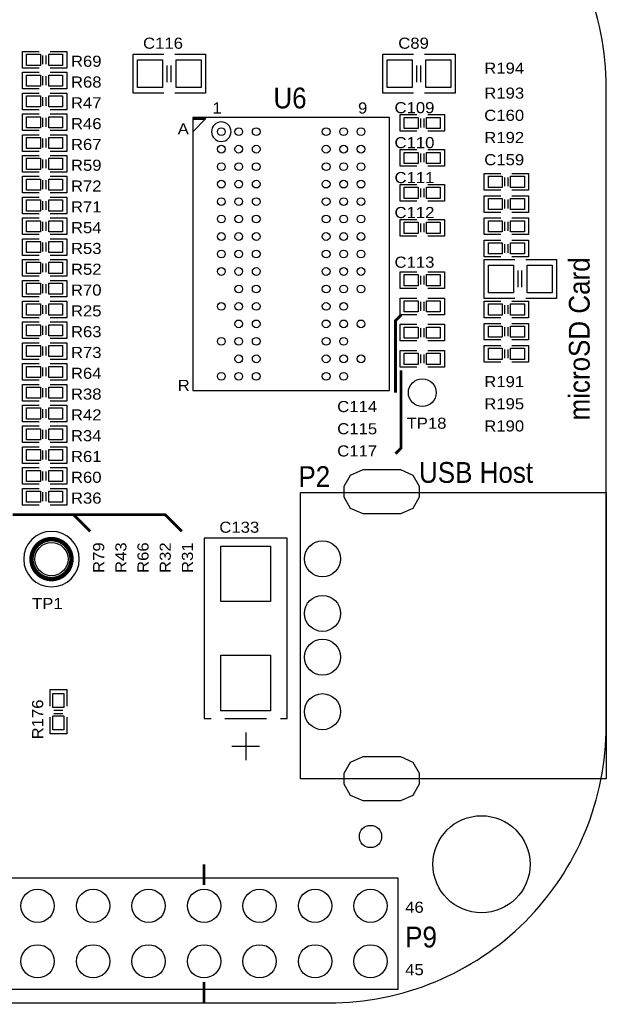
# Model space of a CAD drawing. Extents: x -14006 to 19506, y -9606 to 12409.
# Tile 4 of 22: x -2217 to 2012, y 113 to 7212. Entities that reach past the tile are written whole.
import ezdxf

# ---------------------------------------------------------------- set-up
doc = ezdxf.new("R2010")
doc.units = 0
doc.layers.add('1', color=7, linetype='CONTINUOUS')

# ---------------------------------------------------------------- blocks, each defined once
blk = doc.blocks.new('FIGURE_SQUARE')
blk.add_lwpolyline([(-0.5, -0.5), (-0.5, 0.5), (0.5, 0.5), (0.5, -0.5)], close=True)
blk = doc.blocks.new('FIGURE_CIRCLE')
blk.add_circle((0, 0), 0.5)
blk = doc.blocks.new('FIGURE_OBLONG')
blk.add_lwpolyline([(-0.5, -0.125), (-0.5, 0.125), (-0.416, 0.375), (-0.25, 0.5), (0.25, 0.5), (0.416, 0.375), (0.5, 0.125), (0.5, -0.125), (0.416, -0.375), (0.25, -0.5), (-0.25, -0.5), (-0.416, -0.375)], close=True)

msp = doc.modelspace()

# ---------------------------------------------------------------- linework, layer by layer
at = {"layer": '1'}
for points in [[(2012, 6722.64, 0.414214), (12, 8722.64)], [(12, 122.64, 0.414214), (2012, 2122.64)]]:
    msp.add_lwpolyline(points, format="xyb", dxfattribs=at)
for points in [[(-2078, 6862.64), (-2198, 6862.64), (-2198, 6982.64), (-2078, 6982.64)], [(-1998, 6982.64), (-1878, 6982.64), (-1878, 6862.64)], [(-1178, 6682.64), (-1398, 6682.64), (-1398, 6702.64), (-1398, 6962.64), (-1178, 6962.64)], [(-1098, 6962.64), (-878, 6962.64), (-878, 6682.64)], [(622, 6682.64), (402, 6682.64), (402, 6702.64), (402, 6962.64), (622, 6962.64)], [(702, 6962.64), (922, 6962.64), (922, 6682.64)], [(-2050, 6890.64), (-2050, 6954.64)], [(-2026, 6890.64), (-2026, 6954.64)], [(-2078, 6712.64), (-2198, 6712.64), (-2198, 6832.64), (-2078, 6832.64)], [(-1878, 6862.64), (-1998, 6862.64)], [(-1998, 6832.64), (-1878, 6832.64), (-1878, 6712.64)], [(-1154, 6762.64), (-1154, 6882.64)], [(-1126, 6762.64), (-1126, 6882.64)], [(646, 6762.64), (646, 6882.64)], [(674, 6762.64), (674, 6882.64)], [(-2050, 6740.64), (-2050, 6804.64)], [(-2026, 6740.64), (-2026, 6804.64)], [(-2078, 6562.64), (-2198, 6562.64), (-2198, 6682.64), (-2078, 6682.64)], [(-1878, 6712.64), (-1998, 6712.64)], [(-1998, 6682.64), (-1878, 6682.64), (-1878, 6562.64)], [(-878, 6682.64), (-1098, 6682.64)], [(922, 6682.64), (702, 6682.64)], [(2012, 2122.64), (2012, 6722.64)], [(-2050, 6590.64), (-2050, 6654.64)], [(-2026, 6590.64), (-2026, 6654.64)], [(-2078, 6412.64), (-2198, 6412.64), (-2198, 6532.64), (-2078, 6532.64)], [(-1878, 6562.64), (-1998, 6562.64)], [(-1998, 6532.64), (-1878, 6532.64), (-1878, 6412.64)], [(-2050, 6440.64), (-2050, 6504.64)], [(-2026, 6440.64), (-2026, 6504.64)], [(-968.68, 6494.24), (-878.96, 6494.24)], [(645, 6407.64), (525, 6407.64), (525, 6527.64)], [(525, 6527.64), (645, 6527.64)], [(673, 6499.64), (673, 6435.64)], [(697, 6499.64), (697, 6435.64)], [(725, 6527.64), (845, 6527.64), (845, 6407.64), (725, 6407.64)], [(-1878, 6412.64), (-1998, 6412.64)], [(-968.68, 6414.24), (-958.96, 6414.24)], [(-2078, 6262.64), (-2198, 6262.64), (-2198, 6382.64), (-2078, 6382.64)], [(-2050, 6290.64), (-2050, 6354.64)], [(-2026, 6290.64), (-2026, 6354.64)], [(-1998, 6382.64), (-1878, 6382.64), (-1878, 6262.64)], [(-1878, 6262.64), (-1998, 6262.64)], [(645, 6155.64), (525, 6155.64), (525, 6275.64)], [(525, 6275.64), (645, 6275.64)], [(673, 6247.64), (673, 6183.64)], [(697, 6247.64), (697, 6183.64)], [(725, 6275.64), (845, 6275.64), (845, 6155.64), (725, 6155.64)], [(-2078, 6112.64), (-2198, 6112.64), (-2198, 6232.64), (-2078, 6232.64)], [(-2050, 6140.64), (-2050, 6204.64)], [(-2026, 6140.64), (-2026, 6204.64)], [(-1998, 6232.64), (-1878, 6232.64), (-1878, 6112.64)], [(-1878, 6112.64), (-1998, 6112.64)], [(-2078, 5962.64), (-2198, 5962.64), (-2198, 6082.64), (-2078, 6082.64)], [(-2050, 5990.64), (-2050, 6054.64)], [(-2026, 5990.64), (-2026, 6054.64)], [(-1998, 6082.64), (-1878, 6082.64), (-1878, 5962.64)], [(1252, 5982.64), (1132, 5982.64), (1132, 6102.64), (1252, 6102.64)], [(1280, 6010.64), (1280, 6074.64)], [(1304, 6010.64), (1304, 6074.64)], [(1332, 6102.64), (1452, 6102.64), (1452, 5982.64)], [(645, 5903.64), (525, 5903.64), (525, 6023.64)], [(525, 6023.64), (645, 6023.64)], [(673, 5995.64), (673, 5931.64)], [(697, 5995.64), (697, 5931.64)], [(725, 6023.64), (845, 6023.64), (845, 5903.64), (725, 5903.64)], [(1452, 5982.64), (1332, 5982.64)], [(-2078, 5812.64), (-2198, 5812.64), (-2198, 5932.64), (-2078, 5932.64)], [(-2050, 5840.64), (-2050, 5904.64)], [(-2026, 5840.64), (-2026, 5904.64)], [(-1878, 5962.64), (-1998, 5962.64)], [(-1998, 5932.64), (-1878, 5932.64), (-1878, 5812.64)], [(1252, 5822.64), (1132, 5822.64), (1132, 5942.64), (1252, 5942.64)], [(1280, 5850.64), (1280, 5914.64)], [(1304, 5850.64), (1304, 5914.64)], [(1332, 5942.64), (1452, 5942.64), (1452, 5822.64)], [(1452, 5822.64), (1332, 5822.64)], [(-2078, 5662.64), (-2198, 5662.64), (-2198, 5782.64), (-2078, 5782.64)], [(-2050, 5690.64), (-2050, 5754.64)], [(-2026, 5690.64), (-2026, 5754.64)], [(-1878, 5812.64), (-1998, 5812.64)], [(-1998, 5782.64), (-1878, 5782.64), (-1878, 5662.64)], [(645, 5651.64), (525, 5651.64), (525, 5771.64)], [(525, 5771.64), (645, 5771.64)], [(725, 5771.64), (845, 5771.64), (845, 5651.64), (725, 5651.64)], [(1252, 5662.64), (1132, 5662.64), (1132, 5782.64), (1252, 5782.64)], [(1280, 5690.64), (1280, 5754.64)], [(1304, 5690.64), (1304, 5754.64)], [(1332, 5782.64), (1452, 5782.64), (1452, 5662.64)], [(673, 5743.64), (673, 5679.64)], [(697, 5743.64), (697, 5679.64)], [(-2078, 5512.64), (-2198, 5512.64), (-2198, 5632.64), (-2078, 5632.64)], [(-1878, 5662.64), (-1998, 5662.64)], [(-1998, 5632.64), (-1878, 5632.64), (-1878, 5512.64)], [(1252, 5502.64), (1132, 5502.64), (1132, 5622.64), (1252, 5622.64)], [(1452, 5662.64), (1332, 5662.64)], [(1332, 5622.64), (1452, 5622.64), (1452, 5502.64)], [(-2050, 5540.64), (-2050, 5604.64)], [(-2026, 5540.64), (-2026, 5604.64)], [(1280, 5530.64), (1280, 5594.64)], [(1304, 5530.64), (1304, 5594.64)], [(-2078, 5362.64), (-2198, 5362.64), (-2198, 5482.64), (-2078, 5482.64)], [(-1878, 5512.64), (-1998, 5512.64)], [(-1998, 5482.64), (-1878, 5482.64), (-1878, 5362.64)], [(1352, 5202.64), (1132, 5202.64), (1132, 5222.64), (1132, 5482.64), (1352, 5482.64)], [(1452, 5502.64), (1332, 5502.64)], [(1432, 5482.64), (1652, 5482.64), (1652, 5202.64)], [(-2050, 5390.64), (-2050, 5454.64)], [(-2026, 5390.64), (-2026, 5454.64)], [(1376, 5282.64), (1376, 5402.64)], [(1404, 5282.64), (1404, 5402.64)], [(-2078, 5212.64), (-2198, 5212.64), (-2198, 5332.64), (-2078, 5332.64)], [(-1878, 5362.64), (-1998, 5362.64)], [(-1998, 5332.64), (-1878, 5332.64), (-1878, 5212.64)], [(645, 5273.64), (525, 5273.64), (525, 5393.64)], [(525, 5393.64), (645, 5393.64)], [(673, 5365.64), (673, 5301.64)], [(697, 5365.64), (697, 5301.64)], [(725, 5393.64), (845, 5393.64), (845, 5273.64), (725, 5273.64)], [(-2050, 5240.64), (-2050, 5304.64)], [(-2026, 5240.64), (-2026, 5304.64)], [(-2078, 5062.64), (-2198, 5062.64), (-2198, 5182.64), (-2078, 5182.64)], [(-1878, 5212.64), (-1998, 5212.64)], [(-1998, 5182.64), (-1878, 5182.64), (-1878, 5062.64)], [(645, 5084.64), (525, 5084.64), (525, 5204.64)], [(525, 5204.64), (645, 5204.64)], [(725, 5204.64), (845, 5204.64), (845, 5084.64), (725, 5084.64)], [(1252, 5062.64), (1132, 5062.64), (1132, 5182.64), (1252, 5182.64)], [(1332, 5182.64), (1452, 5182.64), (1452, 5062.64)], [(1652, 5202.64), (1432, 5202.64)], [(-2050, 5090.64), (-2050, 5154.64)], [(-2026, 5090.64), (-2026, 5154.64)], [(673, 5176.64), (673, 5112.64)], [(697, 5176.64), (697, 5112.64)], [(1280, 5090.64), (1280, 5154.64)], [(1304, 5090.64), (1304, 5154.64)], [(-1878, 5062.64), (-1998, 5062.64)], [(1452, 5062.64), (1332, 5062.64)], [(-2078, 4912.64), (-2198, 4912.64), (-2198, 5032.64), (-2078, 5032.64)], [(-2050, 4940.64), (-2050, 5004.64)], [(-2026, 4940.64), (-2026, 5004.64)], [(-1998, 5032.64), (-1878, 5032.64), (-1878, 4912.64)], [(525, 5015.64), (645, 5015.64)], [(645, 4895.64), (525, 4895.64), (525, 5015.64)], [(673, 4987.64), (673, 4923.64)], [(697, 4987.64), (697, 4923.64)], [(725, 5015.64), (845, 5015.64), (845, 4895.64), (725, 4895.64)], [(1252, 4902.64), (1132, 4902.64), (1132, 5022.64), (1252, 5022.64)], [(1280, 4930.64), (1280, 4994.64)], [(1304, 4930.64), (1304, 4994.64)], [(1332, 5022.64), (1452, 5022.64), (1452, 4902.64)], [(-1878, 4912.64), (-1998, 4912.64)], [(1452, 4902.64), (1332, 4902.64)], [(-2078, 4762.64), (-2198, 4762.64), (-2198, 4882.64), (-2078, 4882.64)], [(-2050, 4790.64), (-2050, 4854.64)], [(-2026, 4790.64), (-2026, 4854.64)], [(-1998, 4882.64), (-1878, 4882.64), (-1878, 4762.64)], [(1252, 4742.64), (1132, 4742.64), (1132, 4862.64), (1252, 4862.64)], [(1280, 4770.64), (1280, 4834.64)], [(1304, 4770.64), (1304, 4834.64)], [(1332, 4862.64), (1452, 4862.64), (1452, 4742.64)], [(-1878, 4762.64), (-1998, 4762.64)], [(645, 4706.64), (525, 4706.64), (525, 4826.64)], [(525, 4826.64), (645, 4826.64)], [(673, 4798.64), (673, 4734.64)], [(697, 4798.64), (697, 4734.64)], [(725, 4826.64), (845, 4826.64), (845, 4706.64), (725, 4706.64)], [(-2078, 4612.64), (-2198, 4612.64), (-2198, 4732.64), (-2078, 4732.64)], [(-2050, 4640.64), (-2050, 4704.64)], [(-2026, 4640.64), (-2026, 4704.64)], [(-1998, 4732.64), (-1878, 4732.64), (-1878, 4612.64)], [(1452, 4742.64), (1332, 4742.64)], [(-2078, 4462.64), (-2198, 4462.64), (-2198, 4582.64), (-2078, 4582.64)], [(-2050, 4490.64), (-2050, 4554.64)], [(-2026, 4490.64), (-2026, 4554.64)], [(-1878, 4612.64), (-1998, 4612.64)], [(-1998, 4582.64), (-1878, 4582.64), (-1878, 4462.64)], [(-2078, 4312.64), (-2198, 4312.64), (-2198, 4432.64), (-2078, 4432.64)], [(-2050, 4340.64), (-2050, 4404.64)], [(-2026, 4340.64), (-2026, 4404.64)], [(-1878, 4462.64), (-1998, 4462.64)], [(-1998, 4432.64), (-1878, 4432.64), (-1878, 4312.64)], [(-2078, 4162.64), (-2198, 4162.64), (-2198, 4282.64), (-2078, 4282.64)], [(-1878, 4312.64), (-1998, 4312.64)], [(-1998, 4282.64), (-1878, 4282.64), (-1878, 4162.64)], [(-2050, 4190.64), (-2050, 4254.64)], [(-2026, 4190.64), (-2026, 4254.64)], [(-2078, 4012.64), (-2198, 4012.64), (-2198, 4132.64), (-2078, 4132.64)], [(-1878, 4162.64), (-1998, 4162.64)], [(-1998, 4132.64), (-1878, 4132.64), (-1878, 4012.64)], [(-2050, 4040.64), (-2050, 4104.64)], [(-2026, 4040.64), (-2026, 4104.64)], [(-2078, 3862.64), (-2198, 3862.64), (-2198, 3982.64), (-2078, 3982.64)], [(-1878, 4012.64), (-1998, 4012.64)], [(-1998, 3982.64), (-1878, 3982.64), (-1878, 3862.64)], [(-2050, 3890.64), (-2050, 3954.64)], [(-2026, 3890.64), (-2026, 3954.64)], [(-1878, 3862.64), (-1998, 3862.64)], [(-2078, 3712.64), (-2198, 3712.64), (-2198, 3832.64), (-2078, 3832.64)], [(-2050, 3740.64), (-2050, 3804.64)], [(-2026, 3740.64), (-2026, 3804.64)], [(-1998, 3832.64), (-1878, 3832.64), (-1878, 3712.64)], [(-1878, 3712.64), (-1998, 3712.64)], [(-338, 2172.64), (-288, 2172.64), (-288, 3472.64), (-888, 3472.64), (-888, 2172.64), (-838, 2172.64)], [(-1998, 2262.64), (-1998, 2382.64), (-1878, 2382.64), (-1878, 2262.64)], [(-1970, 2234.64), (-1906, 2234.64)], [(-1970, 2210.64), (-1906, 2210.64)], [(-1878, 2182.64), (-1878, 2062.64), (-1998, 2062.64)], [(-1998, 2062.64), (-1998, 2182.64)], [(-738, 2172.64), (-438, 2172.64)], [(-588, 2072.64), (-588, 1872.64)], [(-488, 1972.64), (-688, 1972.64)], [(-10588, 122.64), (12, 122.64)]]:
    msp.add_lwpolyline(points, dxfattribs=at)
for points in [[(-968.68, 4538.4), (448.68, 4538.4), (448.68, 6506.88), (-968.68, 6506.88)], [(-874.16, 6499), (-968.68, 6499), (-968.68, 6404.52)], [(-192.8, 1739.04), (-192.8, 3802.24), (2012, 3802.24), (2012, 1739.04)], [(-8288, 222.64), (512, 222.64), (512, 1022.64), (-8288, 1022.64), (-8688, 1022.64), (-8688, 222.64)]]:
    msp.add_lwpolyline(points, close=True, dxfattribs=at)
for points in [[(-693.48, 6404.52, 1), (-834.36, 6404.52, 1)], [(-1788, 3322.64, 1), (-2188, 3322.64, 1)]]:
    msp.add_lwpolyline(points, format="xyb", close=True, dxfattribs=at)
at = {"layer": '1', "const_width": 20}
for points in [[(492, 4522.64), (492, 5042.64), (532, 5082.64)], [(492, 4082.64), (532, 4122.64), (532, 4682.64)], [(-1708, 3522.64), (-1828, 3642.64), (-2268, 3642.64)], [(-1048, 3522.64), (-1168, 3642.64), (-1828, 3642.64)], [(-888, 972.64), (-888, 1122.64)], [(-888, 122.64), (-888, 272.64)]]:
    msp.add_lwpolyline(points, dxfattribs=at)
at = {"layer": '1', "const_width": 32}
msp.add_lwpolyline([(-1844, 3322.64, 1), (-2132, 3322.64, 1)], format="xyb", close=True, dxfattribs=at)

# ---------------------------------------------------------------- block references
at = {"layer": '1'}
for name, p, xscale, yscale in [('FIGURE_SQUARE', (-2118, 6922.64), 100, 80), ('FIGURE_SQUARE', (-1958, 6922.64), 100, 80), ('FIGURE_SQUARE', (-1278, 6822.64), 180, 200), ('FIGURE_SQUARE', (-998, 6822.64), 180, 200), ('FIGURE_SQUARE', (522, 6822.64), 180, 200), ('FIGURE_SQUARE', (802, 6822.64), 180, 200), ('FIGURE_SQUARE', (-2118, 6772.64), 100, 80), ('FIGURE_SQUARE', (-1958, 6772.64), 100, 80), ('FIGURE_SQUARE', (-2118, 6622.64), 100, 80), ('FIGURE_SQUARE', (-1958, 6622.64), 100, 80), ('FIGURE_SQUARE', (-2118, 6472.64), 100, 80), ('FIGURE_SQUARE', (-1958, 6472.64), 100, 80), ('FIGURE_SQUARE', (605, 6467.64), 100, 80), ('FIGURE_SQUARE', (765, 6467.64), 100, 80), ('FIGURE_CIRCLE', (-763.92, 6404.52), 56, 56), ('FIGURE_CIRCLE', (-637.96, 6404.52), 56, 56), ('FIGURE_CIRCLE', (-511.96, 6404.52), 56, 56), ('FIGURE_CIRCLE', (-8.04, 6404.52), 56, 56), ('FIGURE_CIRCLE', (117.96, 6404.52), 56, 56), ('FIGURE_CIRCLE', (243.92, 6404.52), 56, 56), ('FIGURE_SQUARE', (-2118, 6322.64), 100, 80), ('FIGURE_SQUARE', (-1958, 6322.64), 100, 80), ('FIGURE_CIRCLE', (-763.92, 6278.56), 56, 56), ('FIGURE_CIRCLE', (-637.96, 6278.56), 56, 56), ('FIGURE_CIRCLE', (-511.96, 6278.56), 56, 56), ('FIGURE_CIRCLE', (-8.04, 6278.56), 56, 56), ('FIGURE_CIRCLE', (117.96, 6278.56), 56, 56), ('FIGURE_CIRCLE', (243.92, 6278.56), 56, 56), ('FIGURE_SQUARE', (605, 6215.64), 100, 80), ('FIGURE_SQUARE', (765, 6215.64), 100, 80), ('FIGURE_SQUARE', (-2118, 6172.64), 100, 80), ('FIGURE_SQUARE', (-1958, 6172.64), 100, 80), ('FIGURE_CIRCLE', (-763.92, 6152.56), 56, 56), ('FIGURE_CIRCLE', (-637.96, 6152.56), 56, 56), ('FIGURE_CIRCLE', (-511.96, 6152.56), 56, 56), ('FIGURE_CIRCLE', (-8.04, 6152.56), 56, 56), ('FIGURE_CIRCLE', (117.96, 6152.56), 56, 56), ('FIGURE_CIRCLE', (243.92, 6152.56), 56, 56), ('FIGURE_SQUARE', (-2118, 6022.64), 100, 80), ('FIGURE_SQUARE', (-1958, 6022.64), 100, 80), ('FIGURE_CIRCLE', (-763.92, 6026.56), 56, 56), ('FIGURE_CIRCLE', (-637.96, 6026.56), 56, 56), ('FIGURE_CIRCLE', (-511.96, 6026.56), 56, 56), ('FIGURE_CIRCLE', (-8.04, 6026.56), 56, 56), ('FIGURE_CIRCLE', (117.96, 6026.56), 56, 56), ('FIGURE_CIRCLE', (243.92, 6026.56), 56, 56), ('FIGURE_SQUARE', (1212, 6042.64), 100, 80), ('FIGURE_SQUARE', (1372, 6042.64), 100, 80), ('FIGURE_SQUARE', (605, 5963.64), 100, 80), ('FIGURE_SQUARE', (765, 5963.64), 100, 80), ('FIGURE_SQUARE', (-2118, 5872.64), 100, 80), ('FIGURE_SQUARE', (-1958, 5872.64), 100, 80), ('FIGURE_CIRCLE', (-763.92, 5900.6), 56, 56), ('FIGURE_CIRCLE', (-637.96, 5900.6), 56, 56), ('FIGURE_CIRCLE', (-511.96, 5900.6), 56, 56), ('FIGURE_CIRCLE', (-8.04, 5900.6), 56, 56), ('FIGURE_CIRCLE', (117.96, 5900.6), 56, 56), ('FIGURE_CIRCLE', (243.92, 5900.6), 56, 56), ('FIGURE_SQUARE', (1212, 5882.64), 100, 80), ('FIGURE_SQUARE', (1372, 5882.64), 100, 80), ('FIGURE_SQUARE', (-2118, 5722.64), 100, 80), ('FIGURE_SQUARE', (-1958, 5722.64), 100, 80), ('FIGURE_CIRCLE', (-763.92, 5774.6), 56, 56), ('FIGURE_CIRCLE', (-637.96, 5774.6), 56, 56), ('FIGURE_CIRCLE', (-511.96, 5774.6), 56, 56), ('FIGURE_CIRCLE', (-8.04, 5774.6), 56, 56), ('FIGURE_CIRCLE', (117.96, 5774.6), 56, 56), ('FIGURE_CIRCLE', (243.92, 5774.6), 56, 56), ('FIGURE_SQUARE', (605, 5711.64), 100, 80), ('FIGURE_SQUARE', (765, 5711.64), 100, 80), ('FIGURE_SQUARE', (1212, 5722.64), 100, 80), ('FIGURE_SQUARE', (1372, 5722.64), 100, 80), ('FIGURE_SQUARE', (-2118, 5572.64), 100, 80), ('FIGURE_SQUARE', (-1958, 5572.64), 100, 80), ('FIGURE_CIRCLE', (-763.92, 5648.64), 56, 56), ('FIGURE_CIRCLE', (-637.96, 5648.64), 56, 56), ('FIGURE_CIRCLE', (-511.96, 5648.64), 56, 56), ('FIGURE_CIRCLE', (-8.04, 5648.64), 56, 56), ('FIGURE_CIRCLE', (117.96, 5648.64), 56, 56), ('FIGURE_CIRCLE', (243.92, 5648.64), 56, 56), ('FIGURE_CIRCLE', (-763.92, 5522.64), 56, 56), ('FIGURE_CIRCLE', (-637.96, 5522.64), 56, 56), ('FIGURE_CIRCLE', (-511.96, 5522.64), 56, 56), ('FIGURE_CIRCLE', (-8.04, 5522.64), 56, 56), ('FIGURE_CIRCLE', (117.96, 5522.64), 56, 56), ('FIGURE_CIRCLE', (243.92, 5522.64), 56, 56), ('FIGURE_SQUARE', (1212, 5562.64), 100, 80), ('FIGURE_SQUARE', (1372, 5562.64), 100, 80), ('FIGURE_SQUARE', (-2118, 5422.64), 100, 80), ('FIGURE_SQUARE', (-1958, 5422.64), 100, 80), ('FIGURE_CIRCLE', (-763.92, 5396.64), 56, 56), ('FIGURE_CIRCLE', (-637.96, 5396.64), 56, 56), ('FIGURE_CIRCLE', (-511.96, 5396.64), 56, 56), ('FIGURE_CIRCLE', (-8.04, 5396.64), 56, 56), ('FIGURE_CIRCLE', (117.96, 5396.64), 56, 56), ('FIGURE_CIRCLE', (243.92, 5396.64), 56, 56), ('FIGURE_SQUARE', (1252, 5342.64), 180, 200), ('FIGURE_SQUARE', (1532, 5342.64), 180, 200), ('FIGURE_SQUARE', (605, 5333.64), 100, 80), ('FIGURE_SQUARE', (765, 5333.64), 100, 80), ('FIGURE_SQUARE', (-2118, 5272.64), 100, 80), ('FIGURE_SQUARE', (-1958, 5272.64), 100, 80), ('FIGURE_CIRCLE', (-637.96, 5270.68), 56, 56), ('FIGURE_CIRCLE', (-511.96, 5270.68), 56, 56), ('FIGURE_CIRCLE', (-8.04, 5270.68), 56, 56), ('FIGURE_CIRCLE', (117.96, 5270.68), 56, 56), ('FIGURE_CIRCLE', (243.92, 5270.68), 56, 56), ('FIGURE_SQUARE', (605, 5144.64), 100, 80), ('FIGURE_SQUARE', (765, 5144.64), 100, 80), ('FIGURE_SQUARE', (-2118, 5122.64), 100, 80), ('FIGURE_SQUARE', (-1958, 5122.64), 100, 80), ('FIGURE_CIRCLE', (-763.92, 5144.68), 56, 56), ('FIGURE_CIRCLE', (-637.96, 5144.68), 56, 56), ('FIGURE_CIRCLE', (-511.96, 5144.68), 56, 56), ('FIGURE_CIRCLE', (-8.04, 5144.68), 56, 56), ('FIGURE_CIRCLE', (117.96, 5144.68), 56, 56), ('FIGURE_SQUARE', (1212, 5122.64), 100, 80), ('FIGURE_SQUARE', (1372, 5122.64), 100, 80), ('FIGURE_CIRCLE', (-637.96, 5018.72), 56, 56), ('FIGURE_CIRCLE', (-511.96, 5018.72), 56, 56), ('FIGURE_CIRCLE', (-8.04, 5018.72), 56, 56), ('FIGURE_CIRCLE', (117.96, 5018.72), 56, 56), ('FIGURE_CIRCLE', (243.92, 5018.72), 56, 56), ('FIGURE_SQUARE', (-2118, 4972.64), 100, 80), ('FIGURE_SQUARE', (-1958, 4972.64), 100, 80), ('FIGURE_SQUARE', (605, 4955.64), 100, 80), ('FIGURE_SQUARE', (765, 4955.64), 100, 80), ('FIGURE_SQUARE', (1212, 4962.64), 100, 80), ('FIGURE_SQUARE', (1372, 4962.64), 100, 80), ('FIGURE_CIRCLE', (-763.92, 4892.72), 56, 56), ('FIGURE_CIRCLE', (-637.96, 4892.72), 56, 56), ('FIGURE_CIRCLE', (-511.96, 4892.72), 56, 56), ('FIGURE_CIRCLE', (-8.04, 4892.72), 56, 56), ('FIGURE_CIRCLE', (117.96, 4892.72), 56, 56), ('FIGURE_SQUARE', (-2118, 4822.64), 100, 80), ('FIGURE_SQUARE', (-1958, 4822.64), 100, 80), ('FIGURE_SQUARE', (1212, 4802.64), 100, 80), ('FIGURE_SQUARE', (1372, 4802.64), 100, 80), ('FIGURE_CIRCLE', (-637.96, 4766.72), 56, 56), ('FIGURE_CIRCLE', (-511.96, 4766.72), 56, 56), ('FIGURE_CIRCLE', (-8.04, 4766.72), 56, 56), ('FIGURE_CIRCLE', (117.96, 4766.72), 56, 56), ('FIGURE_CIRCLE', (243.92, 4766.72), 56, 56), ('FIGURE_SQUARE', (605, 4766.64), 100, 80), ('FIGURE_SQUARE', (765, 4766.64), 100, 80), ('FIGURE_SQUARE', (-2118, 4672.64), 100, 80), ('FIGURE_SQUARE', (-1958, 4672.64), 100, 80), ('FIGURE_CIRCLE', (-763.92, 4640.76), 56, 56), ('FIGURE_CIRCLE', (-637.96, 4640.76), 56, 56), ('FIGURE_CIRCLE', (-511.96, 4640.76), 56, 56), ('FIGURE_CIRCLE', (-8.04, 4640.76), 56, 56), ('FIGURE_CIRCLE', (117.96, 4640.76), 56, 56), ('FIGURE_CIRCLE', (685, 4522.64), 200, 200), ('FIGURE_SQUARE', (-2118, 4522.64), 100, 80), ('FIGURE_SQUARE', (-1958, 4522.64), 100, 80), ('FIGURE_SQUARE', (-2118, 4372.64), 100, 80), ('FIGURE_SQUARE', (-1958, 4372.64), 100, 80), ('FIGURE_SQUARE', (-2118, 4222.64), 100, 80), ('FIGURE_SQUARE', (-1958, 4222.64), 100, 80), ('FIGURE_SQUARE', (-2118, 4072.64), 100, 80), ('FIGURE_SQUARE', (-1958, 4072.64), 100, 80), ('FIGURE_SQUARE', (-2118, 3922.64), 100, 80), ('FIGURE_SQUARE', (-1958, 3922.64), 100, 80), ('FIGURE_OBLONG', (393.2, 3808.64), 540, 320), ('FIGURE_SQUARE', (-2118, 3772.64), 100, 80), ('FIGURE_SQUARE', (-1958, 3772.64), 100, 80), ('FIGURE_CIRCLE', (-1988, 3322.64), 240, 240), ('FIGURE_SQUARE', (-588, 3216.24), 360, 400), ('FIGURE_CIRCLE', (-33.6, 3325.04), 260, 260), ('FIGURE_CIRCLE', (-33.6, 2931.44), 260, 260), ('FIGURE_CIRCLE', (-33.6, 2616.24), 260, 260), ('FIGURE_SQUARE', (-588, 2429.04), 360, 400), ('FIGURE_SQUARE', (-1938, 2302.64), 80, 100), ('FIGURE_CIRCLE', (-33.6, 2222.64), 260, 260), ('FIGURE_SQUARE', (-1938, 2142.64), 80, 100), ('FIGURE_OBLONG', (393.2, 1739.04), 540, 320), ('FIGURE_CIRCLE', (1112, 1122.64), 700, 700), ('FIGURE_CIRCLE', (312, 1322.64), 160, 160), ('FIGURE_CIRCLE', (-2088, 822.64), 240, 240), ('FIGURE_CIRCLE', (-1688, 822.64), 240, 240), ('FIGURE_CIRCLE', (-1288, 822.64), 240, 240), ('FIGURE_CIRCLE', (-888, 822.64), 240, 240), ('FIGURE_CIRCLE', (-488, 822.64), 240, 240), ('FIGURE_CIRCLE', (-88, 822.64), 240, 240), ('FIGURE_CIRCLE', (312, 822.64), 240, 240), ('FIGURE_CIRCLE', (-2088, 422.64), 240, 240), ('FIGURE_CIRCLE', (-1688, 422.64), 240, 240), ('FIGURE_CIRCLE', (-1288, 422.64), 240, 240), ('FIGURE_CIRCLE', (-888, 422.64), 240, 240), ('FIGURE_CIRCLE', (-488, 422.64), 240, 240), ('FIGURE_CIRCLE', (-88, 422.64), 240, 240), ('FIGURE_CIRCLE', (312, 422.64), 240, 240)]:
    msp.add_blockref(name, p, dxfattribs=dict(at, xscale=xscale, yscale=yscale))

# ---------------------------------------------------------------- texts
for s, height, width, p in [('C116', 80, 1.125, (-1328, 7002.64)), ('C89', 80, 1.125, (512, 7002.64)), ('R69', 80, 1.125, (-1848, 6872.64)), ('R194', 80, 1.125, (1132, 6822.64)), ('R68', 80, 1.125, (-1848, 6722.64)), ('U6', 150, 0.933333, (-388, 6572.64)), ('R193', 80, 1.125, (1132, 6642.64)), ('R47', 80, 1.125, (-1848, 6572.64)), ('1', 80, 1.125, (-828, 6535.32)), ('9', 80, 1.125, (222, 6535.32)), ('C109', 80, 1.125, (485, 6537.64)), ('C160', 80, 1.125, (1132, 6482.64)), ('R46', 80, 1.125, (-1848, 6422.64)), ('A', 80, 1.125, (-1078, 6385.32)), ('R192', 80, 1.125, (1132, 6322.64)), ('R67', 80, 1.125, (-1848, 6272.64)), ('C110', 80, 1.125, (485, 6285.64)), ('R59', 80, 1.125, (-1848, 6122.64)), ('C159', 80, 1.125, (1132, 6162.64)), ('C111', 80, 1.125, (485, 6033.64)), ('R72', 80, 1.125, (-1848, 5972.64)), ('R71', 80, 1.125, (-1848, 5822.64)), ('C112', 80, 1.125, (485, 5781.64)), ('R54', 80, 1.125, (-1848, 5672.64)), ('R53', 80, 1.125, (-1848, 5522.64)), ('C113', 80, 1.125, (485, 5423.64)), ('R52', 80, 1.125, (-1848, 5372.64)), ('R70', 80, 1.125, (-1848, 5222.64)), ('R25', 80, 1.125, (-1848, 5072.64)), ('R63', 80, 1.125, (-1848, 4922.64)), ('R73', 80, 1.125, (-1848, 4772.64)), ('R64', 80, 1.125, (-1848, 4622.64)), ('R', 80, 1.125, (-1078, 4535.32)), ('R191', 80, 1.125, (1132, 4562.64)), ('R38', 80, 1.125, (-1848, 4472.64)), ('R195', 80, 1.125, (1132, 4402.64)), ('R42', 80, 1.125, (-1848, 4322.64)), ('C114', 80, 1.125, (72, 4382.64)), ('TP18', 80, 1.125, (572, 4262.64)), ('C115', 80, 1.125, (72, 4222.64)), ('R190', 80, 1.125, (1132, 4242.64)), ('R34', 80, 1.125, (-1848, 4172.64)), ('C117', 80, 1.125, (72, 4062.64)), ('R61', 80, 1.125, (-1848, 4022.64)), ('P2', 150, 0.933333, (-208, 3842.64)), ('USB Host', 150, 0.933333, (662, 3872.64)), ('R60', 80, 1.125, (-1848, 3872.64)), ('R36', 80, 1.125, (-1848, 3722.64)), ('C133', 80, 1.125, (-778, 3512.64)), ('TP1', 80, 1.125, (-2128, 2962.64)), ('46', 80, 1.125, (562, 772.64)), ('P9', 150, 0.933333, (562, 522.64)), ('45', 80, 1.125, (562, 322.64))]:
    msp.add_text(s, height=height, dxfattribs=dict(at, width=width)).set_placement(p)
for s, height, width, p in [('microSD Card', 150, 0.933333, (1892, 4322.64)), ('R79', 80, 1.125, (-1608, 3222.64)), ('R43', 80, 1.125, (-1448, 3222.64)), ('R66', 80, 1.125, (-1288, 3222.64)), ('R32', 80, 1.125, (-1128, 3222.64)), ('R31', 80, 1.125, (-968, 3222.64)), ('R176', 80, 1.125, (-2048, 2022.64))]:
    msp.add_text(s, height=height, rotation=90, dxfattribs=dict(at, width=width)).set_placement(p)

doc.saveas('drawing.dxf')
